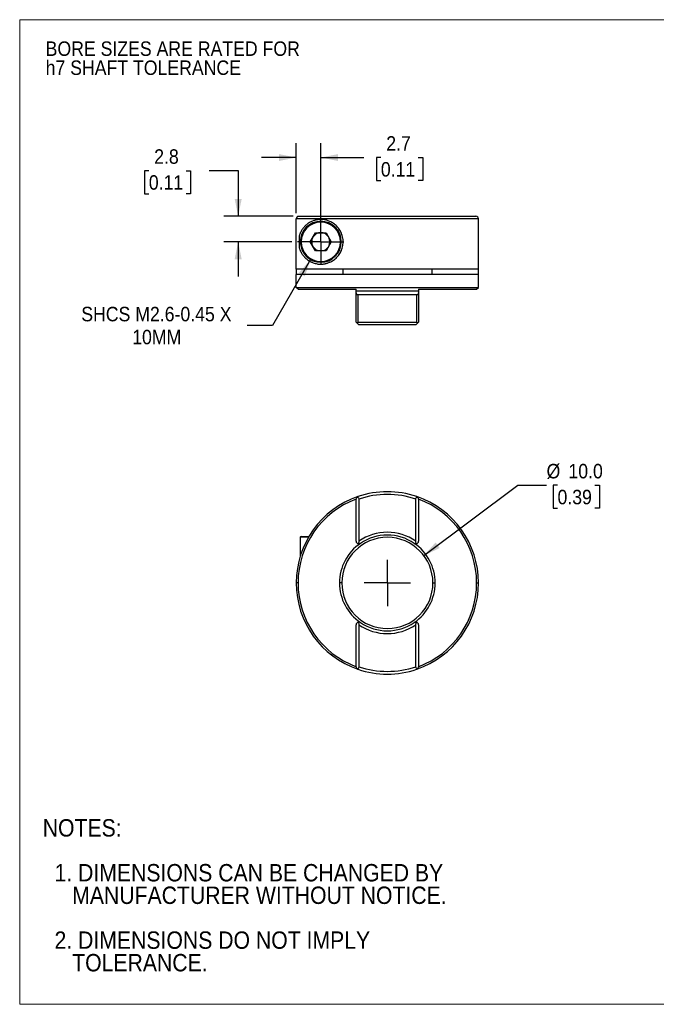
# Model space of a CAD drawing. Header units: millimetres. Extents: x 0 to 140, y 0 to 108.
# Tile 1 of 2: x 0 to 70, y 0 to 108. Entities that reach past the tile are written whole.
import ezdxf

# ---------------------------------------------------------------- set-up
doc = ezdxf.new("R2010")
doc.units = ezdxf.units.MM
doc.header["$LTSCALE"] = 0.5
doc.linetypes.add('SLD-Solid', pattern=[0])
doc.layers.add('SLD-0', color=7, linetype='SLD-Solid', lineweight=25)
doc.layers.add('TEXT', color=140, linetype='SLD-Solid', lineweight=25)
doc.styles.add('SLDTEXTSTYLE0', font='GOTHIC.TTF', dxfattribs={"width": 0.913})
doc.dimstyles.new('SLDDIMSTYLE0', dxfattribs={"dimtxt": 1.5875, "dimasz": 1.905, "dimexe": 0, "dimexo": 0.0625, "dimgap": 0.396875, "dimtad": 0, "dimtih": 1, "dimtoh": 1, "dimdec": 1, "dimrnd": 1e-09, "dimzin": 4, "dimdsep": 46, "dimtxsty": 'SLDTEXTSTYLE0', "dimsah": 1, "dimcen": 0, "dimadec": 0, "dimazin": 1, "dimtfac": 1, "dimtdec": 1, "dimtofl": 0, "dimtmove": 0, "dimatfit": 3, "dimfxl": 0, "dimfrac": 2, "dimtolj": 1, "dimtzin": 12, "dimarcsym": 0})
doc.dimstyles.new('SLDDIMSTYLE3', dxfattribs={"dimtxt": 1.5875, "dimasz": 1.905, "dimexe": 0, "dimexo": 0.0625, "dimgap": 0.396875, "dimtad": 0, "dimtih": 1, "dimtoh": 1, "dimdec": 1, "dimrnd": 1e-09, "dimzin": 12, "dimdsep": 46, "dimtxsty": 'SLDTEXTSTYLE0', "dimsah": 1, "dimcen": 0.09, "dimadec": 0, "dimazin": 3, "dimtfac": 1, "dimtdec": 1, "dimtmove": 0, "dimatfit": 0, "dimfxl": 0, "dimfrac": 2, "dimtolj": 1, "dimtzin": 12, "dimarcsym": 0})
doc.dimstyles.new('SLDDIMSTYLE4', dxfattribs={"dimtxt": 1.5875, "dimasz": 1.905, "dimexe": 0, "dimexo": 0.0625, "dimgap": 0.396875, "dimtad": 0, "dimtih": 1, "dimtoh": 1, "dimdec": 1, "dimrnd": 1e-09, "dimzin": 12, "dimdsep": 46, "dimtxsty": 'SLDTEXTSTYLE0', "dimsah": 1, "dimcen": 0, "dimadec": 0, "dimazin": 3, "dimtfac": 1, "dimtdec": 1, "dimtofl": 0, "dimtmove": 0, "dimatfit": 3, "dimfxl": 0, "dimfrac": 2, "dimtolj": 1, "dimtzin": 12, "dimarcsym": 0})

# ---------------------------------------------------------------- blocks, each defined once
blk = doc.blocks.new('Block2')
at = {"color": 7, "linetype": 'SLD-Solid', "lineweight": 18}
for p, q in [((139.7, 107.95), (0, 107.95)), ((0, 0), (0, 107.95)), ((139.7, 0), (0, 0))]:
    blk.add_line(p, q, dxfattribs=at)
blk = doc.blocks.new('SW_NOTE_0_2')
at = {"layer": 'SLD-0', "color": 0, "char_height": 1.5875, "attachment_point": 1, "style": 'SLDTEXTSTYLE0'}
for s, insert in [('BORE SIZES ARE RATED FOR ', (0, 2.03)), ('h7 SHAFT TOLERANCE', (0, -0.06))]:
    blk.add_mtext(s, dxfattribs=dict(at, insert=insert))
blk = doc.blocks.new('SW_NOTE_0_3')
at = {"layer": 'TEXT', "color": 0, "char_height": 1.905, "attachment_point": 1, "style": 'SLDTEXTSTYLE0'}
for s, insert in [('NOTES:', (0, 2.43)), ('  1. DIMENSIONS CAN BE CHANGED BY     ', (0, -2.49)), ('     MANUFACTURER WITHOUT NOTICE.', (0, -4.96)), ('  2. DIMENSIONS DO NOT IMPLY ', (0, -9.88)), ('     TOLERANCE.', (0, -12.35))]:
    blk.add_mtext(s, dxfattribs=dict(at, insert=insert))
blk = doc.blocks.new('_D')
at = {"layer": 'SLD-0'}
for p, q in [((44.34, 49.19), (54.64, 56.9)), ((54.64, 56.9), (57.81, 56.9)), ((59.01, 56.9), (58.53, 56.9)), ((58.53, 56.9), (58.53, 54.38)), ((63.11, 56.9), (63.6, 56.9)), ((63.6, 56.9), (63.6, 54.38)), ((58.53, 54.38), (59.01, 54.38)), ((63.6, 54.38), (63.11, 54.38))]:
    blk.add_line(p, q, dxfattribs=at)
blk.add_solid([(44.34, 49.19), (46.09, 50.03), (45.64, 50.64)], dxfattribs=at)
at = {"layer": 'SLD-0', "char_height": 1.587, "attachment_point": 1, "style": 'SLDTEXTSTYLE0'}
for s, insert in [('%%c', (57.81, 59.25)), ('10.0', (60.21, 59.25)), ('0.39', (59.01, 56.41))]:
    blk.add_mtext(s, dxfattribs=dict(at, insert=insert))
blk = doc.blocks.new('SW_CENTERMARKSYMBOL_0')
at = {"layer": 'SLD-0', "color": 0}
for q in [(0, 2.54), (-2.54, 0), (0, -2.54), (2.54, 0)]:
    blk.add_line((0, 0), q, dxfattribs=at)
blk = doc.blocks.new('_D_4')
at = {"layer": 'SLD-0'}
for p, q in [((31.91, 81.65), (27.75, 74.44)), ((27.75, 74.44), (24.97, 74.44))]:
    blk.add_line(p, q, dxfattribs=at)
blk.add_solid([(31.91, 81.65), (30.63, 80.19), (31.29, 79.81)], dxfattribs=at)
at = {"layer": 'SLD-0', "attachment_point": 1, "style": 'SLDTEXTSTYLE0'}
for s, insert, char_height in [('SHCS M2.6-0.45 X', (6.76, 76.47), 1.5875), ('10MM', (12.35, 73.95), 1.587)]:
    blk.add_mtext(s, dxfattribs=dict(at, insert=insert, char_height=char_height))
blk = doc.blocks.new('_D_5')
at = {"layer": 'SLD-0'}
for p, q in [((14.17, 91.39), (13.69, 91.39)), ((13.69, 91.39), (13.69, 88.87)), ((18.28, 91.39), (18.76, 91.39)), ((18.76, 91.39), (18.76, 88.87)), ((20.8, 91.4), (23.97, 91.4)), ((23.97, 91.4), (23.97, 86.4)), ((13.69, 88.87), (14.17, 88.87)), ((18.76, 88.87), (18.28, 88.87)), ((30.01, 86.4), (22.39, 86.4)), ((29.86, 83.6), (22.39, 83.6)), ((23.97, 83.6), (23.97, 79.79))]:
    blk.add_line(p, q, dxfattribs=at)
for points in [[(23.97, 86.4), (24.36, 88.3), (23.59, 88.3)], [(23.97, 83.6), (23.59, 81.69), (24.36, 81.69)]]:
    blk.add_solid(points, dxfattribs=at)
at = {"layer": 'SLD-0', "char_height": 1.587, "attachment_point": 1, "style": 'SLDTEXTSTYLE0'}
for s, insert in [('2.8', (14.76, 93.74)), ('0.11', (14.17, 90.9))]:
    blk.add_mtext(s, dxfattribs=dict(at, insert=insert))
blk = doc.blocks.new('_D_6')
at = {"layer": 'SLD-0'}
for p, q in [((30.34, 86.73), (30.34, 94.43)), ((33.04, 84.23), (33.04, 94.43)), ((30.34, 92.84), (26.53, 92.84)), ((33.04, 92.84), (37.76, 92.84)), ((39.63, 92.83), (39.15, 92.83)), ((39.15, 92.83), (39.15, 90.31)), ((43.74, 92.83), (44.22, 92.83)), ((44.22, 92.83), (44.22, 90.31)), ((39.15, 90.31), (39.63, 90.31)), ((44.22, 90.31), (43.74, 90.31))]:
    blk.add_line(p, q, dxfattribs=at)
for points in [[(30.34, 92.84), (28.44, 93.22), (28.44, 92.46)], [(33.04, 92.84), (34.94, 92.46), (34.94, 93.22)]]:
    blk.add_solid(points, dxfattribs=at)
at = {"layer": 'SLD-0', "char_height": 1.587, "attachment_point": 1, "style": 'SLDTEXTSTYLE0'}
for s, insert in [('2.7', (40.22, 95.18)), ('0.11', (39.63, 92.34))]:
    blk.add_mtext(s, dxfattribs=dict(at, insert=insert))
blk = doc.blocks.new('SW_CENTERMARKSYMBOL_1')
at = {"layer": 'SLD-0', "color": 0}
for q in [(0, 2.54), (-2.54, 0), (0, -2.54), (2.54, 0)]:
    blk.add_line((0, 0), q, dxfattribs=at)

msp = doc.modelspace()

# ---------------------------------------------------------------- linework, layer by layer
for p, q in [((30.64, 86.4), (50.04, 86.4)), ((50.34, 86.1), (30.34, 86.1)), ((30.34, 80.6), (30.34, 86.1)), ((33.04, 85.75), (33.04, 85.85)), ((50.34, 80.6), (50.34, 86.1)), ((30.68, 84.27), (30.68, 82.93)), ((31.88, 83.6), (32.46, 84.6)), ((32.46, 84.6), (33.62, 84.6)), ((33.04, 83.6), (33.04, 84.6)), ((33.62, 84.6), (34.19, 83.6)), ((32.46, 82.6), (31.88, 83.6)), ((33.04, 83.6), (33.04, 82.6)), ((34.19, 83.6), (33.62, 82.6)), ((33.62, 82.6), (32.46, 82.6)), ((33.04, 81.45), (33.04, 81.35)), ((50.34, 80.6), (30.34, 80.6)), ((50.34, 80), (30.34, 80)), ((30.34, 78.6), (30.34, 80)), ((30.39, 80), (30.39, 80.6)), ((35.44, 80.6), (35.44, 80)), ((45.24, 80), (45.24, 80.6)), ((50.29, 80.6), (50.29, 80)), ((50.34, 78.6), (50.34, 80)), ((30.34, 78.6), (50.34, 78.6)), ((30.54, 78.4), (30.34, 78.6)), ((30.54, 78.4), (36.91, 78.4)), ((43.76, 78.2), (36.91, 78.2)), ((36.91, 74.8), (36.91, 78)), ((43.56, 77.8), (37.12, 77.8)), ((37.12, 77.8), (37.12, 74.8)), ((43.56, 74.8), (43.56, 77.8)), ((43.76, 78.4), (50.14, 78.4)), ((43.76, 78), (43.76, 74.8)), ((50.14, 78.4), (50.34, 78.6)), ((37.12, 74.8), (43.56, 74.8)), ((43.46, 74.5), (37.21, 74.5)), ((36.91, 50.78), (36.91, 55.38)), ((37.21, 55.38), (37.21, 50.78)), ((43.46, 50.78), (43.46, 55.38)), ((43.76, 55.38), (43.76, 50.78)), ((30.79, 51.2), (30.79, 49.16)), ((31.68, 51.2), (30.79, 51.2)), ((30.89, 51.3), (31.74, 51.3)), ((30.54, 46.2), (30.34, 46.2)), ((35.34, 46.2), (35.09, 46.2)), ((45.34, 46.2), (45.59, 46.2)), ((50.14, 46.2), (50.34, 46.2)), ((36.91, 37.01), (36.91, 41.61)), ((37.21, 41.61), (37.21, 37.01)), ((43.46, 37.01), (43.46, 41.61)), ((43.76, 41.61), (43.76, 37.01))]:
    msp.add_line(p, q)
for centre, radius, start, end in [((50.04, 86.1), 0.3, 0, 90), ((33.04, 83.6), 2.25, 90, 270), ((33.04, 83.6), 2.15, 90, 270), ((33.04, 83.6), 2.25, 270, 90), ((33.04, 83.6), 2.15, 270, 90), ((33.04, 83.6), 1, 90, 150), ((33.04, 83.6), 1, 30, 90), ((33.04, 83.6), 1, 150, 210), ((33.04, 83.6), 1, 330, 30), ((33.04, 83.6), 1, 210, 270), ((33.04, 83.6), 1, 270, 330), ((40.34, 46.2), 10, 71.2061, 108.7939), ((40.34, 46.2), 10, 108.7939, 180), ((40.34, 46.2), 9.8, 110.4561, 180), ((40.34, 46.2), 9.7, 71.2061, 108.7939), ((40.34, 46.2), 10, 0, 71.2061), ((40.34, 46.2), 9.8, 0, 69.5439), ((30.89, 51.2), 0.1, 90, 180), ((40.34, 46.2), 5, 0, 180), ((40.34, 46.2), 5.55, 55.7321, 124.2679), ((40.34, 46.2), 5.25, 55.7321, 124.2679), ((40.34, 46.2), 5.25, 124.2679, 180), ((40.34, 46.2), 5.25, 0, 55.7321), ((40.34, 46.2), 10, 180, 251.2061), ((40.34, 46.2), 9.8, 180, 249.5439), ((40.34, 46.2), 5.25, 180, 235.7321), ((40.34, 46.2), 5, 180, 0), ((40.34, 46.2), 5.25, 304.2679, 0), ((40.34, 46.2), 10, 288.7939, 0), ((40.34, 46.2), 9.8, 290.4561, 0), ((40.34, 46.2), 5.55, 235.7321, 304.2679), ((40.34, 46.2), 5.25, 235.7321, 304.2679), ((40.34, 46.2), 10, 251.2061, 288.7939), ((40.34, 46.2), 9.7, 251.2061, 288.7939)]:
    msp.add_arc(centre, radius, start, end)
for points, knots in [([(30.64, 86.4), (30.63, 86.4), (30.59, 86.39), (30.54, 86.38), (30.49, 86.36), (30.45, 86.33), (30.41, 86.29), (30.39, 86.25), (30.37, 86.21), (30.35, 86.17), (30.35, 86.14), (30.34, 86.11), (30.34, 86.1)], [0, 0, 0, 0, 0.121138, 0.23758, 0.349326, 0.456374, 0.558725, 0.656376, 0.749329, 0.837584, 0.92114, 1, 1, 1, 1]), ([(33.04, 86.05), (32.99, 86.05), (32.9, 86.05), (32.76, 86.03), (32.62, 86.01), (32.48, 85.98), (32.34, 85.95), (32.13, 85.88), (31.85, 85.75), (31.54, 85.55), (31.25, 85.29), (31.02, 85), (30.87, 84.76), (30.79, 84.57), (30.75, 84.48), (30.71, 84.38), (30.69, 84.3), (30.68, 84.27)], [0, 0, 0, 0, 0.0385132, 0.0783048, 0.1193888, 0.1617775, 0.2054824, 0.2505139, 0.3657783, 0.499574, 0.6246848, 0.7498989, 0.874493, 0.9079713, 0.9369388, 0.9696149, 1, 1, 1, 1]), ([(33.04, 81.15), (33.08, 81.15), (33.17, 81.15), (33.3, 81.16), (33.44, 81.18), (33.57, 81.2), (33.7, 81.24), (33.92, 81.31), (34.24, 81.45), (34.63, 81.72), (34.98, 82.08), (35.26, 82.52), (35.45, 83.04), (35.51, 83.59), (35.45, 84.15), (35.27, 84.66), (34.98, 85.12), (34.63, 85.48), (34.24, 85.75), (33.88, 85.91), (33.57, 85.99), (33.3, 86.04), (33.13, 86.05), (33.04, 86.05)], [0, 0, 0, 0, 0.02198, 0.043481, 0.064514, 0.085089, 0.105217, 0.12491, 0.18888, 0.249797, 0.31278, 0.374511, 0.437069, 0.499568, 0.562044, 0.624589, 0.686645, 0.74997, 0.810968, 0.875038, 0.91487, 0.956496, 1, 1, 1, 1]), ([(30.68, 82.93), (30.69, 82.89), (30.71, 82.82), (30.75, 82.72), (30.79, 82.62), (30.87, 82.44), (31.02, 82.19), (31.26, 81.9), (31.54, 81.65), (31.85, 81.44), (32.15, 81.31), (32.41, 81.23), (32.62, 81.18), (32.83, 81.15), (32.97, 81.15), (33.04, 81.15)], [0, 0, 0, 0, 0.030337, 0.06299, 0.091999, 0.125506, 0.250518, 0.375959, 0.50039, 0.634024, 0.749175, 0.816311, 0.880468, 0.941683, 1, 1, 1, 1]), ([(36.91, 78), (36.91, 77.98), (36.92, 77.95), (36.93, 77.9), (36.96, 77.86), (36.99, 77.84), (37.02, 77.81), (37.07, 77.8), (37.1, 77.8), (37.12, 77.8)], [0, 0, 0, 0, 0.175714, 0.3408159, 0.4996992, 0.6269668, 0.7503481, 0.8779302, 1, 1, 1, 1]), ([(43.56, 77.8), (43.57, 77.8), (43.59, 77.8), (43.62, 77.81), (43.66, 77.82), (43.69, 77.84), (43.73, 77.87), (43.76, 77.92), (43.76, 77.97), (43.76, 78)], [0, 0, 0, 0, 0.081255, 0.164006, 0.250302, 0.373801, 0.501143, 0.741027, 1, 1, 1, 1]), ([(37.02, 74.69), (36.99, 74.72), (36.96, 74.75), (36.92, 74.79), (36.91, 74.8), (36.91, 74.8)], [0, 0, 0, 0, 0.5, 0.5, 1, 1, 1, 1]), ([(37.12, 74.8), (37.1, 74.78), (37.06, 74.74), (37.03, 74.71), (37.02, 74.69)], [0, 0, 0, 0, 0.5862897, 1, 1, 1, 1]), ([(37.02, 74.69), (37.03, 74.68), (37.06, 74.65), (37.09, 74.62), (37.13, 74.59), (37.16, 74.55), (37.2, 74.51), (37.21, 74.5), (37.21, 74.5)], [0, 0, 0, 0, 0.142167, 0.27245, 0.391734, 0.501165, 0.752501, 1, 1, 1, 1]), ([(43.46, 74.5), (43.46, 74.5), (43.47, 74.5), (43.48, 74.51), (43.5, 74.53), (43.53, 74.56), (43.58, 74.62), (43.63, 74.67), (43.66, 74.69)], [0, 0, 0, 0, 0.125732, 0.248652, 0.372544, 0.501207, 0.7287, 1, 1, 1, 1]), ([(43.66, 74.69), (43.64, 74.71), (43.61, 74.74), (43.58, 74.78), (43.56, 74.8)], [0, 0, 0, 0, 0.41371, 1, 1, 1, 1]), ([(43.76, 74.8), (43.76, 74.8), (43.75, 74.79), (43.72, 74.75), (43.69, 74.72), (43.66, 74.69)], [0, 0, 0, 0, 0.5, 0.5, 1, 1, 1, 1]), ([(37.02, 55.61), (36.99, 55.58), (36.96, 55.55), (36.92, 55.47), (36.91, 55.42), (36.91, 55.38)], [0, 0, 0, 0, 0.5, 0.5, 1, 1, 1, 1]), ([(37.12, 55.66), (37.1, 55.66), (37.06, 55.64), (37.03, 55.62), (37.02, 55.61)], [0, 0, 0, 0, 0.5862897, 1, 1, 1, 1]), ([(37.02, 55.61), (37.03, 55.61), (37.06, 55.61), (37.09, 55.59), (37.13, 55.58), (37.16, 55.54), (37.2, 55.48), (37.21, 55.41), (37.21, 55.38)], [0, 0, 0, 0, 0.142167, 0.27245, 0.391734, 0.501165, 0.752501, 1, 1, 1, 1]), ([(43.46, 55.38), (43.46, 55.4), (43.47, 55.43), (43.48, 55.48), (43.5, 55.52), (43.53, 55.56), (43.58, 55.6), (43.63, 55.61), (43.66, 55.61)], [0, 0, 0, 0, 0.125732, 0.248652, 0.372544, 0.501207, 0.7287, 1, 1, 1, 1]), ([(43.66, 55.61), (43.64, 55.62), (43.61, 55.64), (43.58, 55.66), (43.56, 55.66)], [0, 0, 0, 0, 0.41371, 1, 1, 1, 1]), ([(43.76, 55.38), (43.76, 55.42), (43.75, 55.47), (43.72, 55.55), (43.69, 55.58), (43.66, 55.61)], [0, 0, 0, 0, 0.5, 0.5, 1, 1, 1, 1]), ([(36.91, 50.78), (36.91, 50.72), (36.93, 50.65), (37.02, 50.54), (37.08, 50.51), (37.14, 50.49)], [0, 0, 0, 0, 0.5, 0.5, 1, 1, 1, 1]), ([(37.21, 50.78), (37.21, 50.77), (37.21, 50.73), (37.2, 50.67), (37.19, 50.61), (37.17, 50.55), (37.15, 50.51), (37.14, 50.49)], [0, 0, 0, 0, 0.170356, 0.360839, 0.572576, 0.773461, 1, 1, 1, 1]), ([(43.54, 50.49), (43.51, 50.54), (43.48, 50.63), (43.47, 50.74), (43.46, 50.78)], [0, 0, 0, 0, 0.56699, 1, 1, 1, 1]), ([(43.54, 50.49), (43.6, 50.51), (43.66, 50.54), (43.74, 50.65), (43.76, 50.72), (43.76, 50.78)], [0, 0, 0, 0, 0.5, 0.5, 1, 1, 1, 1]), ([(37.14, 50.49), (37.16, 50.49), (37.19, 50.48), (37.24, 50.48), (37.31, 50.49), (37.35, 50.52), (37.38, 50.54)], [0, 0, 0, 0, 0.160657, 0.334118, 0.603064, 1, 1, 1, 1]), ([(43.29, 50.54), (43.31, 50.53), (43.34, 50.51), (43.38, 50.5), (43.41, 50.49), (43.45, 50.48), (43.49, 50.48), (43.52, 50.49), (43.54, 50.49)], [0, 0, 0, 0, 0.214655, 0.397219, 0.547732, 0.666196, 0.839464, 1, 1, 1, 1]), ([(37.14, 41.9), (37.08, 41.89), (37.02, 41.85), (36.93, 41.74), (36.91, 41.67), (36.91, 41.61)], [0, 0, 0, 0, 0.5, 0.5, 1, 1, 1, 1]), ([(37.38, 41.86), (37.37, 41.87), (37.34, 41.88), (37.3, 41.9), (37.26, 41.91), (37.23, 41.91), (37.19, 41.91), (37.16, 41.9), (37.14, 41.9)], [0, 0, 0, 0, 0.214655, 0.397219, 0.547732, 0.666196, 0.839464, 1, 1, 1, 1]), ([(37.14, 41.9), (37.16, 41.85), (37.2, 41.76), (37.21, 41.66), (37.21, 41.61)], [0, 0, 0, 0, 0.56699, 1, 1, 1, 1]), ([(43.54, 41.9), (43.52, 41.9), (43.49, 41.91), (43.44, 41.91), (43.37, 41.9), (43.32, 41.87), (43.29, 41.86)], [0, 0, 0, 0, 0.160657, 0.334118, 0.603064, 1, 1, 1, 1]), ([(43.46, 41.61), (43.46, 41.63), (43.47, 41.67), (43.48, 41.72), (43.49, 41.78), (43.51, 41.84), (43.53, 41.88), (43.54, 41.9)], [0, 0, 0, 0, 0.170356, 0.360839, 0.572576, 0.773461, 1, 1, 1, 1]), ([(43.76, 41.61), (43.76, 41.67), (43.74, 41.74), (43.66, 41.85), (43.6, 41.89), (43.54, 41.9)], [0, 0, 0, 0, 0.5, 0.5, 1, 1, 1, 1]), ([(36.91, 37.01), (36.91, 36.97), (36.92, 36.93), (36.96, 36.85), (36.99, 36.81), (37.02, 36.78)], [0, 0, 0, 0, 0.5, 0.5, 1, 1, 1, 1]), ([(37.21, 37.01), (37.21, 37), (37.21, 36.96), (37.2, 36.92), (37.18, 36.88), (37.15, 36.83), (37.09, 36.79), (37.05, 36.79), (37.02, 36.78)], [0, 0, 0, 0, 0.125732, 0.2486522, 0.3725439, 0.5012071, 0.7287003, 1, 1, 1, 1]), ([(37.02, 36.78), (37.03, 36.77), (37.06, 36.75), (37.1, 36.74), (37.12, 36.73)], [0, 0, 0, 0, 0.41371, 1, 1, 1, 1]), ([(43.66, 36.78), (43.64, 36.79), (43.62, 36.79), (43.58, 36.8), (43.55, 36.82), (43.51, 36.85), (43.47, 36.91), (43.47, 36.98), (43.46, 37.01)], [0, 0, 0, 0, 0.142167, 0.27245, 0.391734, 0.501165, 0.752501, 1, 1, 1, 1]), ([(43.56, 36.73), (43.58, 36.74), (43.61, 36.75), (43.64, 36.77), (43.66, 36.78)], [0, 0, 0, 0, 0.5862897, 1, 1, 1, 1]), ([(43.66, 36.78), (43.69, 36.81), (43.72, 36.85), (43.75, 36.93), (43.76, 36.97), (43.76, 37.01)], [0, 0, 0, 0, 0.5, 0.5, 1, 1, 1, 1])]:
    msp.add_open_spline(points, degree=3, knots=knots)
for points in [[(36.91, 78.2), (36.91, 78.26), (36.91, 78.33), (36.91, 78.4)], [(36.91, 78), (36.91, 78.06), (36.91, 78.13), (36.91, 78.2)], [(43.76, 78.4), (43.76, 78.33), (43.76, 78.26), (43.76, 78.2)], [(43.76, 78.2), (43.76, 78.13), (43.76, 78.06), (43.76, 78)]]:
    msp.add_open_spline(points, degree=3)

# ---------------------------------------------------------------- block references
at = {"color": 7, "linetype": 'Continuous'}
msp.add_blockref('Block2', (0, 0), dxfattribs=at)
at = {"layer": 'SLD-0'}
for name, p in [('SW_NOTE_0_2', (2.85, 103.54)), ('SW_CENTERMARKSYMBOL_1', (33.04, 83.6)), ('SW_CENTERMARKSYMBOL_0', (40.34, 46.2))]:
    msp.add_blockref(name, p, dxfattribs=at)
at = {"layer": 'TEXT'}
msp.add_blockref('SW_NOTE_0_3', (2.53, 17.87), dxfattribs=at)

# ---------------------------------------------------------------- dimensions: what is measured, and where the dimension line sits
at = {"layer": 'SLD-0'}
dim = msp.add_linear_dim(base=(33.04, 92.84), p1=(30.34, 86.1), p2=(33.04, 83.6), dimstyle='SLDDIMSTYLE3', dxfattribs=at)
dim.commit()
dim.dimension.update_dxf_attribs({"geometry": '_D_6', "text_midpoint": (41.69, 92.84), "dimtype": 160})
dim = msp.add_linear_dim(base=(23.97, 83.6), p1=(30.64, 86.4), p2=(30.5, 83.6), angle=90, dimstyle='SLDDIMSTYLE3', dxfattribs=at)
dim.commit()
dim.dimension.update_dxf_attribs({"geometry": '_D_5', "text_midpoint": (23.97, 91.4), "dimtype": 160})
dim = msp.add_radius_dim(center=(33.04, 83.6), mpoint=(31.91, 81.65), text='SHCS M2.6-0.45 X\\P10MM', dimstyle='SLDDIMSTYLE4', override={"dimpost": '<>'}, dxfattribs=at)
dim.commit()
dim.dimension.update_dxf_attribs({"geometry": '_D_4', "text_midpoint": (15.47, 74.44), "dimtype": 164})
dim = msp.add_diameter_dim_2p(p1=(36.34, 43.2), p2=(44.34, 49.19), dimstyle='SLDDIMSTYLE0', dxfattribs=at)
dim.commit()
dim.dimension.update_dxf_attribs({"geometry": '_D', "text_midpoint": (61.06, 56.9), "dimtype": 163})

doc.saveas('drawing.dxf')
